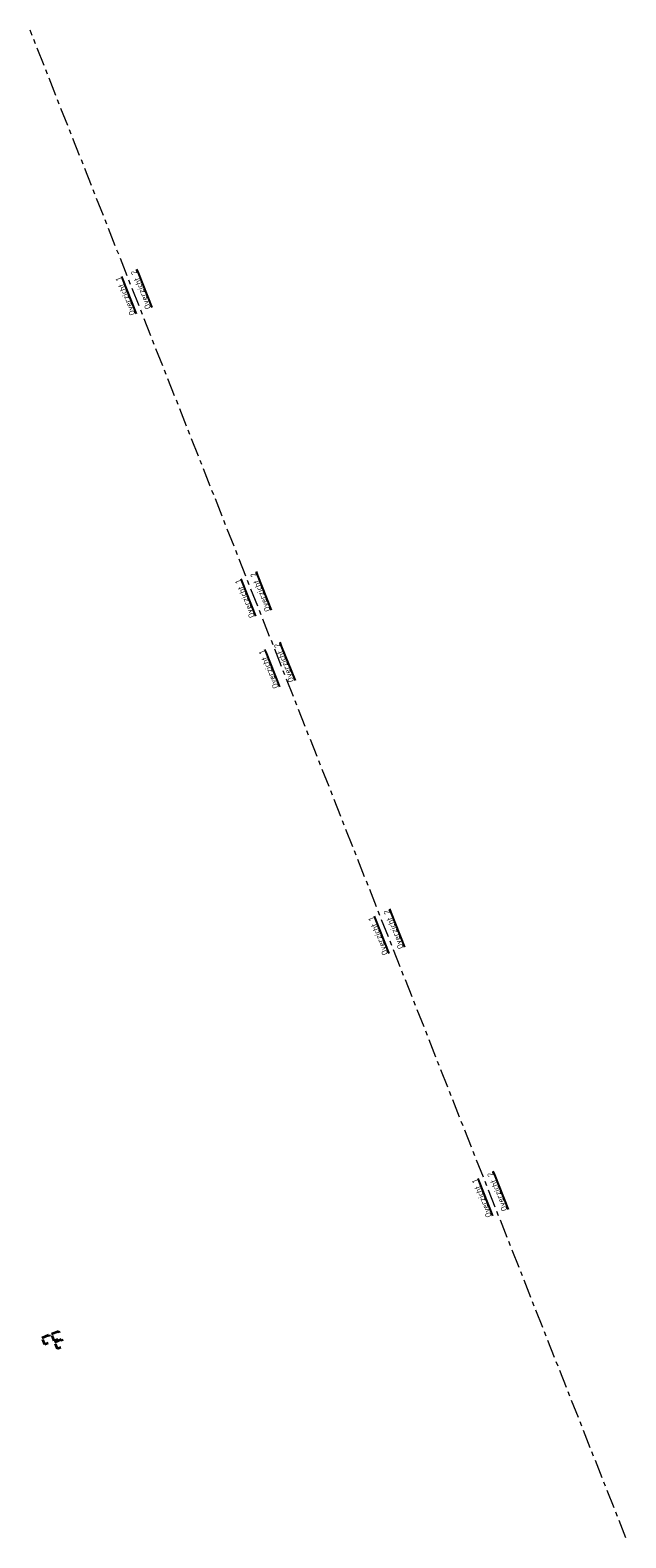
# Model space of a CAD drawing. Header units: metres. Extents: x 126558 to 126687, y 502457 to 502783.
import ezdxf

# ---------------------------------------------------------------- set-up
doc = ezdxf.new("R2010")
doc.units = ezdxf.units.M
doc.linetypes.add('ZZ-AFBREEK-SO', pattern=[7, 4, -1, 1, -1])
doc.linetypes.add('ZZ-HIDDEN-SO', pattern=[4, 2, -2])
for name, color, linetype, lineweight in [('N-WE-VH-KANTOPSLUITING_BETONRUG-G', 7, 'ZZ-HIDDEN-SO', 35), ('X-XX-AL-AFBREEKLIJN-G', 7, 'ZZ-AFBREEK-SO', 18), ('X-XX-AL-T25', 7, 'CONTINUOUS', 25)]:
    doc.layers.add(name, color=color, linetype=linetype, lineweight=lineweight)
doc.styles.add('NLCS-ISO-M500-T25', font='NLCS-ISO.ttf', dxfattribs={"height": 1.25})

msp = doc.modelspace()

# ---------------------------------------------------------------- linework, layer by layer
at = {"layer": 'N-WE-VH-KANTOPSLUITING_BETONRUG-G', "flags": 128}
for points in [[(126560.38, 502500.23), (126561.87, 502500.83), (126562.46, 502499.34), (126560.97, 502498.75)], [(126562.42, 502501.04), (126563.91, 502501.64), (126564.5, 502500.15), (126563.01, 502499.56)], [(126563.12, 502499.28), (126564.61, 502499.87), (126565.2, 502498.39), (126563.72, 502497.8)]]:
    msp.add_lwpolyline(points, close=True, dxfattribs=at)
at = {"layer": 'X-XX-AL-AFBREEKLIJN-G', "flags": 128}
msp.add_lwpolyline([(126686.97, 502456.87), (126557.78, 502783.46)], dxfattribs=at)

# ---------------------------------------------------------------- texts
at = {"layer": 'X-XX-AL-T25', "char_height": 1.25, "attachment_point": 1, "rotation": 111.5815, "style": 'NLCS-ISO-M500-T25'}
for s, insert in [('{\\fNLCS-ISO|b1|i0|c0|p34;\\LOverzicht 1}', (126579.45, 502721.48)), ('{\\fNLCS-ISO|b1|i0|c0|p34;\\LOverzicht 2}', (126582.84, 502722.82)), ('{\\fNLCS-ISO|b1|i0|c0|p34;\\LOverzicht 1}', (126605.36, 502655.96)), ('{\\fNLCS-ISO|b1|i0|c0|p34;\\LOverzicht 2}', (126608.75, 502657.3)), ('{\\fNLCS-ISO|b1|i0|c0|p34;\\LOverzicht 2}', (126613.9, 502642)), ('{\\fNLCS-ISO|b1|i0|c0|p34;\\LOverzicht 1}', (126610.51, 502640.66)), ('{\\fNLCS-ISO|b1|i0|c0|p34;\\LOverzicht 1}', (126634.26, 502582.9)), ('{\\fNLCS-ISO|b1|i0|c0|p34;\\LOverzicht 2}', (126637.65, 502584.24)), ('{\\fNLCS-ISO|b1|i0|c0|p34;\\LOverzicht 2}', (126660.12, 502527.43)), ('{\\fNLCS-ISO|b1|i0|c0|p34;\\LOverzicht 1}', (126656.73, 502526.09))]:
    msp.add_mtext_dynamic_manual_height_columns(s, width=12.4895, gutter_width=6.25, heights=[0], dxfattribs=dict(at, insert=insert))

doc.saveas('drawing.dxf')
